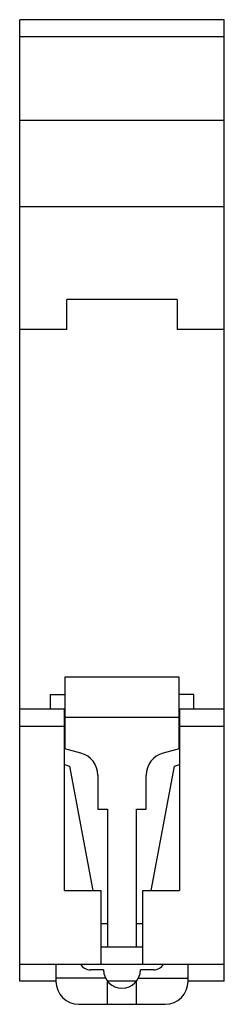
# Model space of a CAD drawing. Header units: millimetres. Extents: x 26.7 to 44.5, y 6.6 to 92.4.
import ezdxf

# ---------------------------------------------------------------- set-up
doc = ezdxf.new("R2010")
doc.units = ezdxf.units.MM
doc.header["$LTSCALE"] = 6.48216
doc.layers.get('0').update_dxf_attribs({"linetype": 'CONTINUOUS'})

msp = doc.modelspace()

# ---------------------------------------------------------------- linework, layer by layer
at = {"color": 7, "linetype": 'Continuous'}
for p, q in [((26.743, 8.644), (26.743, 92.444)), ((44.543, 92.444), (26.743, 92.444)), ((44.543, 8.644), (44.543, 92.444)), ((44.543, 90.944), (26.743, 90.944)), ((44.543, 83.644), (26.743, 83.644)), ((44.543, 76.144), (26.743, 76.144)), ((30.843, 65.444), (30.843, 68.044)), ((40.443, 68.044), (30.843, 68.044)), ((40.443, 68.044), (40.443, 65.444)), ((30.843, 65.444), (26.743, 65.444)), ((44.543, 65.444), (40.443, 65.444)), ((40.623, 35.134), (30.663, 35.134)), ((30.663, 35.134), (30.663, 28.905)), ((40.623, 28.905), (40.623, 35.134)), ((29.393, 33.634), (30.663, 33.634)), ((29.393, 33.634), (29.393, 32.344)), ((41.893, 33.634), (40.623, 33.634)), ((41.893, 32.344), (41.893, 33.634)), ((30.643, 32.344), (26.743, 32.344)), ((30.643, 16.544), (30.643, 32.344)), ((44.543, 32.344), (40.643, 32.344)), ((40.643, 32.344), (40.643, 16.544)), ((40.623, 31.634), (30.663, 31.634)), ((30.643, 30.844), (26.743, 30.844)), ((44.543, 30.844), (40.643, 30.844)), ((32.061, 28.531), (30.663, 28.905)), ((40.623, 28.905), (39.226, 28.531)), ((30.643, 27.542), (31.064, 27.389)), ((40.222, 27.389), (40.643, 27.542)), ((31.064, 27.389), (33.098, 16.544)), ((38.189, 16.544), (40.222, 27.389)), ((33.543, 26.599), (33.543, 23.634)), ((37.743, 23.634), (37.743, 26.599)), ((33.543, 23.634), (34.393, 23.634)), ((34.393, 23.634), (34.393, 11.634)), ((36.893, 23.634), (37.743, 23.634)), ((36.893, 11.634), (36.893, 23.634)), ((30.643, 16.544), (33.843, 16.544)), ((33.843, 10.144), (33.843, 16.544)), ((37.443, 16.544), (40.643, 16.544)), ((37.443, 10.144), (37.443, 16.544)), ((34.393, 13.634), (33.843, 13.634)), ((37.443, 13.634), (36.893, 13.634)), ((33.843, 11.634), (37.443, 11.634)), ((26.743, 10.144), (44.543, 10.144)), ((29.893, 10.144), (29.893, 8.634)), ((34.043, 9.634), (32.893, 9.634)), ((38.393, 9.634), (37.243, 9.634)), ((41.393, 8.634), (41.393, 10.144)), ((29.893, 8.644), (26.743, 8.644)), ((34.209, 8.924), (29.893, 8.924)), ((36.893, 8.644), (34.393, 8.644)), ((34.393, 6.634), (34.393, 8.635)), ((36.893, 6.634), (36.893, 8.635)), ((37.077, 8.924), (41.393, 8.924)), ((44.543, 8.644), (41.393, 8.644)), ((31.893, 6.634), (39.393, 6.634))]:
    msp.add_line(p, q, dxfattribs=at)
for centre, radius, start, end in [((31.543, 26.599), 2, 0, 75), ((39.743, 26.599), 2, 105, 180), ((32.893, 10.634), 1, 209.36465, 270), ((35.643, 9.634), 1.6, 180, 360), ((38.393, 10.634), 1, 270, 330.63544), ((31.893, 8.634), 2, 180, 270), ((39.393, 8.634), 2, 270, 360)]:
    msp.add_arc(centre, radius, start, end, dxfattribs=at)

doc.saveas('drawing.dxf')
